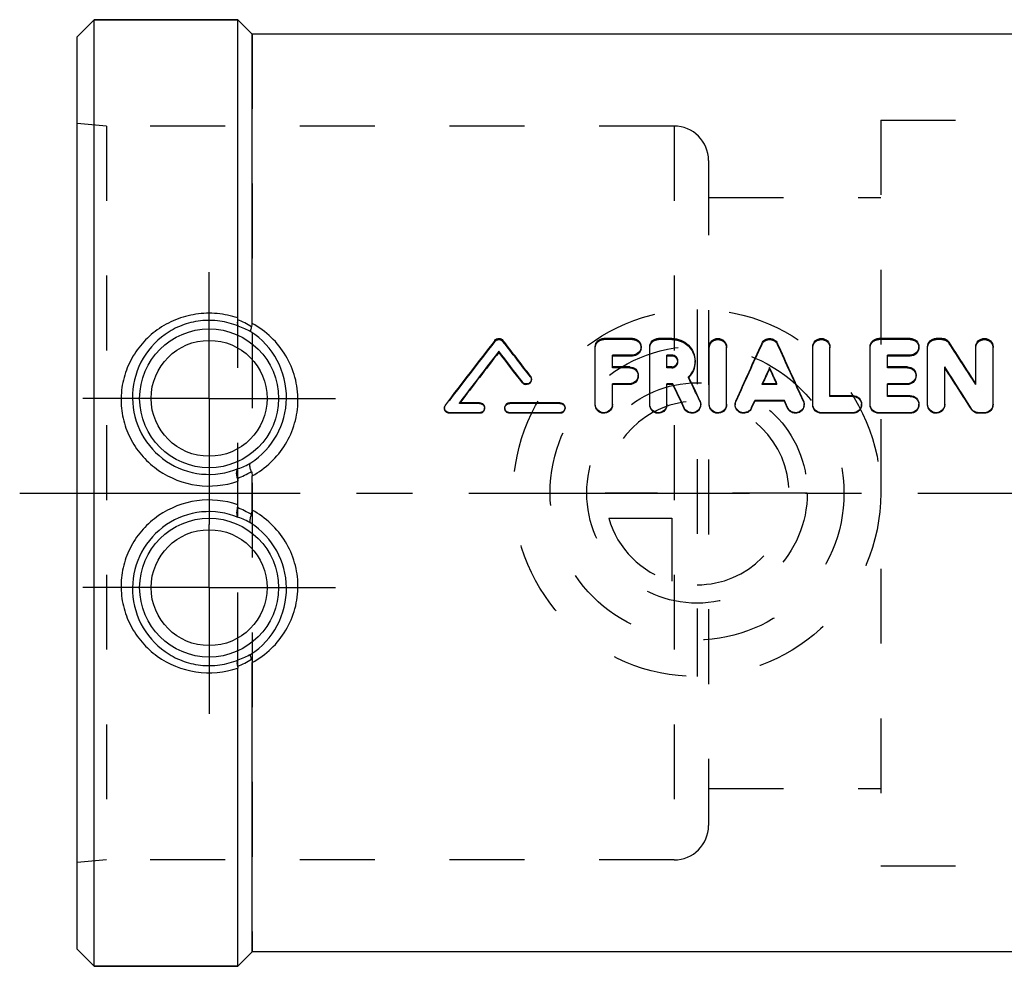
# Model space of a CAD drawing. Header units: millimetres. Extents: x 415 to 585, y 459 to 541.
# Tile 1 of 8: x 415 to 501, y 459 to 541. Entities that reach past the tile are written whole.
import ezdxf

# ---------------------------------------------------------------- set-up
doc = ezdxf.new("R2010")
doc.units = ezdxf.units.MM
doc.header["$LTSCALE"] = 65.185185
doc.linetypes.add('CENTER', pattern=[0.6, 0.375, -0.075, 0.075, -0.075])
doc.linetypes.add('HIDDEN', pattern=[0.2, 0.1, -0.1])
for name, color, linetype in [('ACHSEN_S', 7, 'CONTINUOUS'), ('FASEN', 7, 'CONTINUOUS'), ('KOERPER', 7, 'CONTINUOUS'), ('KONST.EL_MIT_GEO', 7, 'CONTINUOUS'), ('KURVEN', 7, 'CONTINUOUS')]:
    doc.layers.add(name, color=color, linetype=linetype)

msp = doc.modelspace()

# ---------------------------------------------------------------- linework, layer by layer
at = {"layer": 'ACHSEN_S', "color": 2, "linetype": 'CENTER'}
msp.add_line((415.383, 500), (584.617, 500), dxfattribs=at)
at = {"layer": 'FASEN', "color": 7, "linetype": 'Continuous'}
for p, q in [((421.883, 541.25), (420.383, 539.75)), ((421.883, 458.75), (421.883, 541.25)), ((421.883, 541.25), (434.383, 541.25)), ((420.383, 460.25), (420.383, 539.75)), ((421.883, 458.75), (420.383, 460.25)), ((421.883, 458.75), (434.383, 458.75))]:
    msp.add_line(p, q, dxfattribs=at)
at = {"layer": 'KOERPER', "color": 7, "linetype": 'Continuous'}
for p, q in [((434.383, 541.25), (421.883, 541.25)), ((435.633, 540), (434.383, 541.25)), ((513.133, 540), (435.633, 540)), ((435.633, 460), (434.383, 458.75)), ((513.133, 460), (435.633, 460)), ((434.383, 458.75), (421.883, 458.75))]:
    msp.add_line(p, q, dxfattribs=at)
at = {"layer": 'KOERPER', "color": 8, "linetype": 'HIDDEN'}
for p, q in [((434.383, 458.75), (434.383, 541.25)), ((435.633, 540), (435.633, 460)), ((472.383, 531.98), (422.943, 531.98)), ((472.383, 531.98), (472.383, 468.02)), ((475.383, 528.98), (475.383, 471.02)), ((472.383, 468.02), (422.943, 468.02))]:
    msp.add_line(p, q, dxfattribs=at)
at = {"layer": 'KOERPER', "color": 2, "linetype": 'CENTER'}
for p, q in [((431.883, 508.25), (431.883, 519.25)), ((431.883, 508.25), (420.883, 508.25)), ((431.883, 508.25), (431.883, 497.25)), ((431.883, 508.25), (442.883, 508.25)), ((431.883, 491.75), (431.883, 497.25)), ((431.883, 491.75), (420.883, 491.75)), ((431.883, 491.75), (431.883, 480.75)), ((431.883, 491.75), (442.883, 491.75))]:
    msp.add_line(p, q, dxfattribs=at)
at = {"layer": 'KOERPER', "color": 8, "linetype": 'HIDDEN'}
for centre, start, end in [((472.383, 528.98), 0, 90), ((472.383, 471.02), 270, 360)]:
    msp.add_arc(centre, 3, start, end, dxfattribs=at)
at = {"layer": 'KONST.EL_MIT_GEO', "color": 7, "linetype": 'Continuous'}
for p, q in [((434.383, 515.252), (434.383, 541.25)), ((435.633, 514.771), (435.633, 540)), ((468.765, 513.475), (466.265, 513.475)), ((472.18, 513.475), (471.015, 513.475)), ((492.96, 513.475), (490.21, 513.475)), ((495.71, 513.475), (495.21, 513.475)), ((457.12, 512.259), (457.12, 512.351)), ((465.515, 507.741), (465.515, 512.751)), ((467.015, 510.993), (467.015, 512.025)), ((468.765, 512.025), (467.015, 512.025)), ((468.765, 511.936), (468.765, 512.025)), ((470.265, 507.741), (470.265, 512.751)), ((471.765, 510.993), (471.765, 512.025)), ((472.18, 512.025), (471.765, 512.025)), ((472.18, 511.936), (472.18, 512.025)), ((475.45, 507.741), (475.45, 512.751)), ((476.95, 507.741), (476.95, 512.751)), ((484.46, 507.741), (484.46, 512.751)), ((485.96, 508.481), (485.96, 512.751)), ((489.46, 507.741), (489.46, 512.751)), ((490.96, 510.993), (490.96, 512.025)), ((492.96, 512.025), (490.96, 512.025)), ((492.96, 511.936), (492.96, 512.025)), ((494.46, 507.741), (494.46, 512.751)), ((498.663, 509.529), (498.663, 512.751)), ((500.163, 507.741), (500.163, 512.751)), ((468.765, 511.936), (467.015, 511.936)), ((472.18, 511.936), (471.765, 511.936)), ((492.96, 511.936), (490.96, 511.936)), ((468.515, 510.993), (467.015, 510.993)), ((472.18, 510.993), (471.765, 510.993)), ((480.705, 510.863), (480.705, 510.944)), ((492.71, 510.993), (490.96, 510.993)), ((495.96, 507.741), (495.96, 510.99)), ((459.17, 509.607), (459.17, 509.679)), ((467.015, 507.741), (467.015, 509.526)), ((468.515, 509.526), (467.015, 509.526)), ((468.515, 509.455), (467.015, 509.455)), ((468.515, 509.455), (468.515, 509.526)), ((471.765, 507.741), (471.765, 509.526)), ((472.277, 509.526), (471.765, 509.526)), ((472.277, 509.455), (471.765, 509.455)), ((472.277, 509.455), (472.277, 509.526)), ((473.672, 510.074), (473.643, 510.135)), ((481.343, 509.526), (480.067, 509.526)), ((480.099, 509.526), (480.138, 509.612)), ((481.311, 509.526), (481.272, 509.612)), ((490.96, 508.481), (490.96, 509.526)), ((492.71, 509.526), (490.96, 509.526)), ((492.71, 509.455), (490.96, 509.455)), ((492.71, 509.455), (492.71, 509.526)), ((455.445, 507.865), (453.694, 507.865)), ((462.445, 507.865), (458.07, 507.865)), ((479.137, 507.442), (479.407, 508.05)), ((479.137, 507.387), (479.407, 507.99)), ((479.407, 507.99), (479.407, 508.05)), ((482.003, 508.05), (479.407, 508.05)), ((482.003, 507.99), (479.407, 507.99)), ((482.003, 507.99), (482.003, 508.05)), ((482.274, 507.442), (482.003, 508.05)), ((482.274, 507.387), (482.003, 507.99)), ((487.96, 508.481), (485.96, 508.481)), ((492.96, 508.481), (490.96, 508.481)), ((452.82, 506.946), (452.82, 506.998)), ((455.445, 506.998), (452.82, 506.998)), ((455.445, 506.946), (452.82, 506.946)), ((455.445, 506.946), (455.445, 506.998)), ((458.07, 506.946), (458.07, 506.998)), ((462.445, 506.998), (458.07, 506.998)), ((462.445, 506.946), (458.07, 506.946)), ((462.445, 506.946), (462.445, 506.998)), ((479.137, 507.387), (479.137, 507.442)), ((482.274, 507.387), (482.274, 507.442)), ((485.21, 506.946), (485.21, 506.998)), ((487.96, 506.998), (485.21, 506.998)), ((487.96, 506.946), (485.21, 506.946)), ((487.96, 506.946), (487.96, 506.998)), ((490.21, 506.946), (490.21, 506.998)), ((492.96, 506.998), (490.21, 506.998)), ((492.96, 506.946), (490.21, 506.946)), ((492.96, 506.946), (492.96, 506.998)), ((498.277, 507.293), (498.277, 507.348)), ((498.913, 506.946), (498.913, 506.998)), ((499.413, 506.998), (498.913, 506.998)), ((499.413, 506.946), (498.913, 506.946)), ((499.413, 506.946), (499.413, 506.998)), ((434.383, 498.982), (434.383, 501.018)), ((435.633, 498.506), (435.633, 501.494)), ((434.383, 458.75), (434.383, 484.748)), ((435.633, 460), (435.633, 485.229))]:
    msp.add_line(p, q, dxfattribs=at)
at = {"layer": 'KONST.EL_MIT_GEO', "color": 8, "linetype": 'HIDDEN'}
for p, q in [((420.383, 467.8), (420.383, 532.2)), ((422.943, 531.98), (420.383, 532.2)), ((422.943, 531.98), (422.943, 468.02)), ((490.383, 532.5), (490.383, 467.5)), ((490.383, 532.5), (528.383, 532.5)), ((475.383, 525.75), (490.383, 525.75)), ((456.764, 513.204), (456.764, 513.303)), ((457.477, 513.204), (457.477, 513.303)), ((466.265, 513.374), (466.265, 513.475)), ((468.765, 513.374), (466.265, 513.374)), ((468.765, 513.374), (468.765, 513.475)), ((471.015, 513.374), (471.015, 513.475)), ((472.18, 513.374), (471.015, 513.374)), ((472.18, 513.374), (472.18, 513.475)), ((480.019, 512.946), (480.019, 513.043)), ((481.392, 512.946), (481.392, 513.043)), ((490.21, 513.374), (490.21, 513.475)), ((492.96, 513.374), (490.21, 513.374)), ((492.96, 513.374), (492.96, 513.475)), ((495.21, 513.374), (495.21, 513.475)), ((495.71, 513.374), (495.21, 513.374)), ((495.71, 513.374), (495.71, 513.475)), ((496.346, 513.037), (496.346, 513.135)), ((469.515, 512.656), (469.515, 512.751)), ((493.71, 512.656), (493.71, 512.751)), ((472.711, 511.424), (472.711, 511.51)), ((474.211, 511.424), (474.211, 511.509)), ((467.015, 510.911), (467.015, 510.993)), ((468.515, 510.911), (467.015, 510.911)), ((468.515, 510.911), (468.515, 510.993)), ((471.765, 510.911), (471.765, 510.993)), ((472.18, 510.911), (471.765, 510.911)), ((472.18, 510.911), (472.18, 510.993)), ((490.96, 510.911), (490.96, 510.993)), ((492.71, 510.911), (490.96, 510.911)), ((492.71, 510.911), (492.71, 510.993)), ((459.871, 510.116), (459.871, 510.192)), ((459.958, 509.861), (459.958, 509.935)), ((469.265, 510.184), (469.265, 510.261)), ((473.643, 510.06), (473.643, 510.135)), ((480.067, 509.455), (480.067, 509.526)), ((480.067, 509.455), (480.099, 509.526)), ((481.343, 509.455), (480.067, 509.455)), ((481.343, 509.455), (481.311, 509.526)), ((481.343, 509.455), (481.343, 509.526)), ((493.46, 510.184), (493.46, 510.261)), ((498.663, 509.458), (498.663, 509.529)), ((453.694, 507.806), (453.694, 507.865)), ((453.694, 507.806), (453.722, 507.843)), ((455.445, 507.806), (453.694, 507.806)), ((453.722, 507.843), (453.738, 507.865)), ((455.445, 507.806), (455.445, 507.865)), ((458.07, 507.806), (458.07, 507.865)), ((462.445, 507.806), (458.07, 507.806)), ((462.445, 507.806), (462.445, 507.865)), ((465.515, 507.683), (465.515, 507.741)), ((467.015, 507.683), (467.015, 507.741)), ((470.265, 507.683), (470.265, 507.741)), ((471.765, 507.683), (471.765, 507.741)), ((474.63, 507.994), (474.63, 508.054)), ((474.7, 507.684), (474.7, 507.741)), ((475.45, 507.683), (475.45, 507.741)), ((476.95, 507.683), (476.95, 507.741)), ((477.7, 507.741), (477.7, 507.684)), ((477.764, 507.98), (477.764, 508.039)), ((483.647, 507.98), (483.647, 508.039)), ((483.71, 507.684), (483.71, 507.741)), ((484.46, 507.683), (484.46, 507.741)), ((485.96, 508.418), (485.96, 508.481)), ((487.96, 508.418), (485.96, 508.418)), ((487.96, 508.418), (487.96, 508.481)), ((488.71, 507.683), (488.71, 507.741)), ((489.46, 507.683), (489.46, 507.741)), ((490.96, 508.418), (490.96, 508.481)), ((492.96, 508.418), (490.96, 508.418)), ((492.96, 508.418), (492.96, 508.481)), ((493.71, 507.683), (493.71, 507.741)), ((494.46, 507.683), (494.46, 507.741)), ((495.96, 507.683), (495.96, 507.741)), ((500.163, 507.683), (500.163, 507.741)), ((452.383, 507.431), (452.383, 507.376)), ((452.47, 507.634), (452.47, 507.691)), ((455.883, 507.376), (455.883, 507.432)), ((457.633, 507.432), (457.633, 507.376)), ((462.883, 507.376), (462.883, 507.432)), ((473.27, 507.372), (473.27, 507.427)), ((475.383, 474.25), (490.383, 474.25)), ((422.943, 468.02), (420.383, 467.8)), ((490.383, 467.5), (528.383, 467.5))]:
    msp.add_line(p, q, dxfattribs=at)
at = {"layer": 'KONST.EL_MIT_GEO', "color": 7, "linetype": 'Continuous'}
for centre, radius in [((431.883, 508.25), 6.05), ((431.883, 508.25), 5.051), ((431.883, 491.75), 6.05), ((431.883, 491.75), 5.051)]:
    msp.add_circle(centre, radius, dxfattribs=at)
for centre, radius, start, end in [((431.581, 508.052), 7.582, 58.11221, 68.41876), ((432.317, 508.402), 6.488, 60.44774, 71.05415), ((903.578, 166.947), 565.336, 142.21827, 142.93444), ((20.722, 174.678), 552.649, 37.38021, 37.78719), ((1057.321, 249.844), 634.47, 155.491191, 155.986801), ((-95.911, 249.844), 634.47, 24.013199, 24.508809), ((28.12, 209.804), 557.894, 32.4962, 32.93636), ((906.842, 165.302), 568.06, 142.34276, 142.9122), ((902.409, 166.053), 564.039, 142.13537, 142.6987), ((14.321, 170.607), 559.339, 37.31532, 37.66028), ((18.471, 171.179), 555.652, 37.52192, 37.86755), ((472.209, 511.51), 0.502, 354.98453, 359.9973), ((1058.451, 250.096), 633.903, 155.701147, 155.841698), ((1050.542, 251.655), 626.021, 155.540129, 155.665791), ((-97.041, 250.096), 633.903, 24.158302, 24.298853), ((-89.132, 251.655), 626.021, 24.334209, 24.459871), ((10.15, 199.463), 577.114, 32.241543, 32.67008), ((15.299, 200.371), 572.249, 32.43503, 32.86493), ((-100.369, 237.321), 634.05, 25.214077, 25.423896), ((-93.423, 238.535), 627.227, 25.379471, 25.590284), ((-93.864, 239.619), 628.683, 25.276073, 25.479789), ((431.834, 508.327), 6.788, 302.75879, 359.34753), ((478.431, 507.741), 0.731, 171.4744, 179.98974), ((478.438, 507.74), 0.738, 156.02466, 171.44198), ((452.817, 507.43), 0.434, 142.98478, 160.51648), ((432.271, 508.291), 6.53, 289.17046, 299.70028), ((431.58, 508.36), 7.607, 291.35127, 301.55653), ((431.586, 491.652), 7.593, 58.43107, 68.65501), ((432.271, 491.708), 6.531, 60.30074, 70.82852), ((431.834, 491.673), 6.788, 0.65248, 57.2412), ((431.58, 491.951), 7.584, 291.58189, 301.88525), ((432.315, 491.602), 6.492, 288.94917, 299.54895)]:
    msp.add_arc(centre, radius, start, end, dxfattribs=at)
at = {"layer": 'KONST.EL_MIT_GEO', "color": 8, "linetype": 'HIDDEN'}
for centre, radius, start, end in [((899.368, 167.538), 561.59, 142.01076, 142.72832), ((24.807, 175.23), 549.026, 37.58695, 37.9947), ((1050.183, 251.051), 627.436, 155.329192, 155.827259), ((-88.773, 251.051), 627.436, 24.172741, 24.670808), ((33.055, 210.652), 553.241, 32.6905, 33.13202), ((468.825, 512.656), 0.69, 352.31421, 359.99386), ((493.021, 512.656), 0.69, 352.31421, 359.99386), ((472.216, 511.424), 0.495, 0.00288, 4.87121), ((472.313, 511.424), 1.898, 358.39806, 359.99983), ((459.542, 509.862), 0.416, 342.96282, 359.93964), ((468.557, 510.184), 0.708, 352.40956, 359.99282), ((472.203, 511.488), 2.028, 315.21266, 316.76971), ((-86.708, 240.951), 621.62, 25.441727, 25.652744), ((492.753, 510.184), 0.708, 352.40956, 359.99282), ((455.458, 507.377), 0.425, 347.02096, 359.97018), ((462.458, 507.377), 0.425, 347.02096, 359.97018), ((466.294, 507.683), 0.721, 352.10238, 0.03266), ((471.044, 507.683), 0.721, 352.10238, 0.03266), ((473.971, 507.684), 0.729, 354.73105, 359.9975), ((476.229, 507.683), 0.721, 352.10238, 0.03266), ((482.982, 507.684), 0.729, 353.45681, 359.99286), ((487.986, 507.683), 0.724, 352.48604, 359.99322), ((492.986, 507.683), 0.724, 352.48604, 359.99322), ((495.239, 507.683), 0.721, 352.10237, 0.03265), ((499.44, 507.683), 0.723, 348.54937, 0.00329)]:
    msp.add_arc(centre, radius, start, end, dxfattribs=at)
at = {"layer": 'KONST.EL_MIT_GEO', "color": 7, "linetype": 'Continuous'}
for points, knots in [([(434.383, 515.252), (433.801, 515.449), (432.584, 515.706), (430.726, 515.651), (428.938, 515.165), (427.33, 514.281), (425.985, 513.057), (424.971, 511.558), (424.341, 509.86), (424.206, 508.656), (424.213, 508.055)], [0, 0, 0, 0, 0.126807, 0.254033, 0.380568, 0.505704, 0.629507, 0.75263, 0.875909, 1, 1, 1, 1]), ([(434.423, 514.539), (433.908, 514.753), (432.815, 515.051), (431.121, 515.073), (429.482, 514.67), (427.543, 513.633), (425.702, 511.512), (425.198, 509.325), (425.211, 508.25)], [0, 0, 0, 0, 0.127471, 0.255848, 0.383469, 0.509192, 0.754268, 1, 1, 1, 1]), ([(434.37, 515.102), (434.346, 514.978), (434.319, 514.796), (434.366, 514.575), (434.423, 514.539)], [0, 0, 0, 0, 0.651539, 1, 1, 1, 1]), ([(435.586, 514.489), (435.594, 514.51), (435.624, 514.601), (435.633, 514.698), (435.633, 514.771)], [0, 0, 0, 0, 0.235095, 1, 1, 1, 1]), ([(439.62, 508.049), (439.628, 508.733), (439.452, 510.106), (438.642, 512.009), (437.354, 513.628), (436.235, 514.444), (435.633, 514.771)], [0, 0, 0, 0, 0.250773, 0.499722, 0.74872, 1, 1, 1, 1]), ([(435.586, 514.489), (435.548, 514.395), (435.502, 514.267), (435.488, 514.115), (435.503, 514.061), (435.517, 514.046)], [0, 0, 0, 0, 0.664095, 0.868645, 1, 1, 1, 1]), ([(438.621, 508.25), (438.635, 509.383), (438.081, 511.691), (436.467, 513.434), (435.517, 514.046)], [0, 0, 0, 0, 0.500498, 1, 1, 1, 1]), ([(456.764, 513.303), (456.845, 513.407), (457.12, 513.542), (457.396, 513.407), (457.477, 513.303)], [0, 0, 0, 0, 0.498992, 1, 1, 1, 1]), ([(465.515, 512.751), (465.515, 512.938), (465.682, 513.328), (466.075, 513.475), (466.265, 513.475)], [0, 0, 0, 0, 0.495435, 1, 1, 1, 1]), ([(468.765, 513.475), (468.955, 513.475), (469.348, 513.327), (469.515, 512.937), (469.515, 512.751)], [0, 0, 0, 0, 0.505358, 1, 1, 1, 1]), ([(470.265, 512.751), (470.265, 512.938), (470.432, 513.328), (470.825, 513.475), (471.015, 513.475)], [0, 0, 0, 0, 0.495435, 1, 1, 1, 1]), ([(472.18, 513.475), (472.447, 513.475), (472.983, 513.372), (473.657, 512.933), (474.106, 512.281), (474.211, 511.765), (474.211, 511.509)], [0, 0, 0, 0, 0.257297, 0.509306, 0.75466, 1, 1, 1, 1]), ([(475.45, 512.751), (475.45, 512.937), (475.62, 513.328), (476.2, 513.549), (476.78, 513.328), (476.95, 512.938), (476.95, 512.751)], [0, 0, 0, 0, 0.247665, 0.500025, 0.752286, 1, 1, 1, 1]), ([(480.019, 513.043), (480.077, 513.172), (480.278, 513.396), (480.703, 513.513), (481.13, 513.398), (481.332, 513.173), (481.392, 513.043)], [0, 0, 0, 0, 0.251579, 0.498873, 0.746897, 1, 1, 1, 1]), ([(484.46, 512.751), (484.46, 512.937), (484.63, 513.328), (485.21, 513.549), (485.791, 513.328), (485.96, 512.938), (485.96, 512.751)], [0, 0, 0, 0, 0.247665, 0.500025, 0.752286, 1, 1, 1, 1]), ([(489.46, 512.751), (489.46, 512.938), (489.627, 513.328), (490.02, 513.475), (490.21, 513.475)], [0, 0, 0, 0, 0.495435, 1, 1, 1, 1]), ([(492.96, 513.475), (493.15, 513.475), (493.543, 513.327), (493.71, 512.937), (493.71, 512.751)], [0, 0, 0, 0, 0.505358, 1, 1, 1, 1]), ([(494.46, 512.751), (494.46, 512.938), (494.627, 513.328), (495.02, 513.475), (495.21, 513.475)], [0, 0, 0, 0, 0.495435, 1, 1, 1, 1]), ([(495.71, 513.475), (495.835, 513.475), (496.087, 513.413), (496.279, 513.238), (496.346, 513.135)], [0, 0, 0, 0, 0.505073, 1, 1, 1, 1]), ([(498.663, 512.751), (498.663, 512.937), (498.832, 513.328), (499.413, 513.549), (499.993, 513.328), (500.163, 512.938), (500.163, 512.751)], [0, 0, 0, 0, 0.247665, 0.500025, 0.752286, 1, 1, 1, 1]), ([(469.515, 512.751), (469.515, 512.566), (469.349, 512.175), (468.956, 512.025), (468.765, 512.025)], [0, 0, 0, 0, 0.492855, 1, 1, 1, 1]), ([(469.509, 512.564), (469.486, 512.395), (469.3, 512.06), (468.941, 511.936), (468.765, 511.936)], [0, 0, 0, 0, 0.492188, 1, 1, 1, 1]), ([(472.711, 511.51), (472.711, 511.642), (472.594, 511.919), (472.315, 512.025), (472.18, 512.025)], [0, 0, 0, 0, 0.495206, 1, 1, 1, 1]), ([(493.71, 512.751), (493.71, 512.566), (493.544, 512.175), (493.151, 512.025), (492.96, 512.025)], [0, 0, 0, 0, 0.492855, 1, 1, 1, 1]), ([(493.704, 512.564), (493.681, 512.395), (493.495, 512.06), (493.136, 511.936), (492.96, 511.936)], [0, 0, 0, 0, 0.492188, 1, 1, 1, 1]), ([(472.64, 511.68), (472.594, 511.757), (472.456, 511.889), (472.271, 511.936), (472.18, 511.936)], [0, 0, 0, 0, 0.495792, 1, 1, 1, 1]), ([(472.18, 510.993), (472.308, 510.993), (472.572, 511.088), (472.698, 511.341), (472.709, 511.466)], [0, 0, 0, 0, 0.505127, 1, 1, 1, 1]), ([(474.211, 511.509), (474.211, 511.258), (474.109, 510.748), (473.82, 510.316), (473.643, 510.135)], [0, 0, 0, 0, 0.498188, 1, 1, 1, 1]), ([(474.21, 511.371), (474.204, 511.138), (474.103, 510.67), (473.841, 510.27), (473.681, 510.099)], [0, 0, 0, 0, 0.498428, 1, 1, 1, 1]), ([(468.515, 510.993), (468.705, 510.993), (469.101, 510.841), (469.265, 510.448), (469.265, 510.261)], [0, 0, 0, 0, 0.504096, 1, 1, 1, 1]), ([(492.71, 510.993), (492.901, 510.993), (493.296, 510.841), (493.46, 510.448), (493.46, 510.261)], [0, 0, 0, 0, 0.504096, 1, 1, 1, 1]), ([(459.958, 509.935), (459.958, 509.847), (459.898, 509.666), (459.666, 509.501), (459.382, 509.499), (459.224, 509.608), (459.17, 509.679)], [0, 0, 0, 0, 0.24724, 0.497984, 0.749876, 1, 1, 1, 1]), ([(459.94, 509.74), (459.917, 509.665), (459.825, 509.526), (459.6, 509.421), (459.352, 509.445), (459.218, 509.545), (459.17, 509.607)], [0, 0, 0, 0, 0.247797, 0.498329, 0.750977, 1, 1, 1, 1]), ([(459.871, 510.192), (459.885, 510.173), (459.935, 510.096), (459.958, 510.003), (459.958, 509.935)], [0, 0, 0, 0, 0.259522, 1, 1, 1, 1]), ([(469.265, 510.261), (469.265, 510.073), (469.101, 509.679), (468.706, 509.526), (468.515, 509.526)], [0, 0, 0, 0, 0.496293, 1, 1, 1, 1]), ([(469.259, 510.091), (469.236, 509.92), (469.052, 509.582), (468.691, 509.455), (468.515, 509.455)], [0, 0, 0, 0, 0.495455, 1, 1, 1, 1]), ([(493.46, 510.261), (493.46, 510.073), (493.296, 509.679), (492.901, 509.526), (492.71, 509.526)], [0, 0, 0, 0, 0.496293, 1, 1, 1, 1]), ([(493.454, 510.091), (493.431, 509.92), (493.247, 509.582), (492.886, 509.455), (492.71, 509.455)], [0, 0, 0, 0, 0.495455, 1, 1, 1, 1]), ([(424.213, 508.055), (424.219, 507.463), (424.376, 506.272), (425.032, 504.593), (426.075, 503.11), (427.887, 501.518), (430.778, 500.396), (433.252, 500.636), (434.383, 501.018)], [0, 0, 0, 0, 0.123955, 0.248814, 0.374271, 0.500002, 0.749977, 1, 1, 1, 1]), ([(425.211, 508.25), (425.224, 507.186), (425.775, 505.017), (428.017, 502.533), (431.179, 501.38), (433.418, 501.711), (434.416, 502.123)], [0, 0, 0, 0, 0.247449, 0.497919, 0.748952, 1, 1, 1, 1]), ([(435.633, 501.494), (436.224, 501.815), (437.326, 502.614), (438.605, 504.197), (439.418, 506.051), (439.613, 507.386), (439.62, 508.049)], [0, 0, 0, 0, 0.251498, 0.502496, 0.752285, 1, 1, 1, 1]), ([(455.445, 507.865), (455.557, 507.865), (455.789, 507.773), (455.883, 507.542), (455.883, 507.432)], [0, 0, 0, 0, 0.502143, 1, 1, 1, 1]), ([(457.659, 507.579), (457.689, 507.661), (457.804, 507.81), (457.983, 507.865), (458.07, 507.865)], [0, 0, 0, 0, 0.498933, 1, 1, 1, 1]), ([(462.445, 507.865), (462.557, 507.865), (462.789, 507.773), (462.883, 507.542), (462.883, 507.432)], [0, 0, 0, 0, 0.502143, 1, 1, 1, 1]), ([(467.015, 507.741), (467.015, 507.551), (466.85, 507.155), (466.264, 506.919), (465.679, 507.155), (465.515, 507.551), (465.515, 507.741)], [0, 0, 0, 0, 0.249431, 0.500213, 0.750935, 1, 1, 1, 1]), ([(471.765, 507.741), (471.765, 507.551), (471.6, 507.155), (471.014, 506.919), (470.429, 507.155), (470.265, 507.551), (470.265, 507.741)], [0, 0, 0, 0, 0.249431, 0.500213, 0.750935, 1, 1, 1, 1]), ([(474.7, 507.741), (474.7, 507.577), (474.58, 507.236), (474.124, 506.959), (473.594, 507.021), (473.341, 507.278), (473.27, 507.427)], [0, 0, 0, 0, 0.248959, 0.499706, 0.75042, 1, 1, 1, 1]), ([(476.95, 507.741), (476.95, 507.551), (476.785, 507.155), (476.2, 506.919), (475.614, 507.155), (475.45, 507.551), (475.45, 507.741)], [0, 0, 0, 0, 0.249431, 0.500213, 0.750935, 1, 1, 1, 1]), ([(479.137, 507.442), (479.069, 507.29), (478.819, 507.025), (478.284, 506.956), (477.822, 507.232), (477.7, 507.575), (477.7, 507.741)], [0, 0, 0, 0, 0.249892, 0.500414, 0.75095, 1, 1, 1, 1]), ([(483.71, 507.741), (483.71, 507.575), (483.588, 507.232), (483.125, 506.956), (482.591, 507.025), (482.341, 507.29), (482.274, 507.442)], [0, 0, 0, 0, 0.249003, 0.499742, 0.750449, 1, 1, 1, 1]), ([(485.21, 506.998), (485.019, 506.998), (484.622, 507.155), (484.46, 507.551), (484.46, 507.741)], [0, 0, 0, 0, 0.502234, 1, 1, 1, 1]), ([(487.96, 508.481), (488.151, 508.481), (488.548, 508.326), (488.71, 507.93), (488.71, 507.741)], [0, 0, 0, 0, 0.502555, 1, 1, 1, 1]), ([(488.71, 507.741), (488.71, 507.551), (488.548, 507.155), (488.151, 506.998), (487.96, 506.998)], [0, 0, 0, 0, 0.498001, 1, 1, 1, 1]), ([(490.21, 506.998), (490.019, 506.998), (489.622, 507.155), (489.46, 507.551), (489.46, 507.741)], [0, 0, 0, 0, 0.502234, 1, 1, 1, 1]), ([(492.96, 508.481), (493.151, 508.481), (493.548, 508.326), (493.71, 507.93), (493.71, 507.741)], [0, 0, 0, 0, 0.502555, 1, 1, 1, 1]), ([(493.71, 507.741), (493.71, 507.551), (493.548, 507.155), (493.151, 506.998), (492.96, 506.998)], [0, 0, 0, 0, 0.498001, 1, 1, 1, 1]), ([(495.96, 507.741), (495.96, 507.551), (495.796, 507.155), (495.21, 506.919), (494.624, 507.155), (494.46, 507.551), (494.46, 507.741)], [0, 0, 0, 0, 0.249431, 0.500213, 0.750935, 1, 1, 1, 1]), ([(500.163, 507.741), (500.163, 507.551), (500.001, 507.155), (499.604, 506.998), (499.413, 506.998)], [0, 0, 0, 0, 0.498569, 1, 1, 1, 1]), ([(452.82, 506.998), (452.709, 506.998), (452.478, 507.09), (452.383, 507.321), (452.383, 507.431)], [0, 0, 0, 0, 0.501224, 1, 1, 1, 1]), ([(452.82, 506.946), (452.709, 506.946), (452.478, 507.036), (452.383, 507.266), (452.383, 507.376)], [0, 0, 0, 0, 0.502544, 1, 1, 1, 1]), ([(455.883, 507.432), (455.883, 507.321), (455.789, 507.09), (455.557, 506.998), (455.445, 506.998)], [0, 0, 0, 0, 0.497656, 1, 1, 1, 1]), ([(455.872, 507.281), (455.851, 507.188), (455.739, 507.012), (455.542, 506.946), (455.445, 506.946)], [0, 0, 0, 0, 0.497197, 1, 1, 1, 1]), ([(458.07, 506.998), (457.959, 506.998), (457.727, 507.09), (457.633, 507.321), (457.633, 507.432)], [0, 0, 0, 0, 0.501983, 1, 1, 1, 1]), ([(458.07, 506.946), (457.959, 506.946), (457.728, 507.036), (457.633, 507.266), (457.633, 507.376)], [0, 0, 0, 0, 0.503303, 1, 1, 1, 1]), ([(462.883, 507.432), (462.883, 507.321), (462.789, 507.09), (462.557, 506.998), (462.445, 506.998)], [0, 0, 0, 0, 0.497656, 1, 1, 1, 1]), ([(462.872, 507.281), (462.851, 507.188), (462.739, 507.012), (462.542, 506.946), (462.445, 506.946)], [0, 0, 0, 0, 0.497197, 1, 1, 1, 1]), ([(467.008, 507.584), (466.983, 507.405), (466.782, 507.051), (466.21, 506.877), (465.666, 507.126), (465.515, 507.503), (465.515, 507.683)], [0, 0, 0, 0, 0.248669, 0.500441, 0.751666, 1, 1, 1, 1]), ([(471.758, 507.584), (471.733, 507.405), (471.532, 507.051), (470.96, 506.877), (470.416, 507.126), (470.265, 507.503), (470.265, 507.683)], [0, 0, 0, 0, 0.248669, 0.500441, 0.751666, 1, 1, 1, 1]), ([(474.697, 507.617), (474.682, 507.459), (474.54, 507.143), (474.087, 506.904), (473.58, 506.98), (473.338, 507.228), (473.27, 507.372)], [0, 0, 0, 0, 0.248079, 0.499337, 0.750751, 1, 1, 1, 1]), ([(476.943, 507.584), (476.918, 507.405), (476.717, 507.051), (476.145, 506.877), (475.601, 507.126), (475.45, 507.503), (475.45, 507.683)], [0, 0, 0, 0, 0.248669, 0.500441, 0.751666, 1, 1, 1, 1]), ([(479.137, 507.387), (479.069, 507.235), (478.817, 506.973), (478.285, 506.905), (477.823, 507.177), (477.7, 507.519), (477.7, 507.684)], [0, 0, 0, 0, 0.249703, 0.500983, 0.751811, 1, 1, 1, 1]), ([(483.705, 507.601), (483.687, 507.443), (483.538, 507.131), (483.08, 506.901), (482.575, 506.988), (482.339, 507.242), (482.274, 507.387)], [0, 0, 0, 0, 0.248154, 0.499478, 0.750855, 1, 1, 1, 1]), ([(485.21, 506.946), (485.019, 506.946), (484.623, 507.101), (484.46, 507.495), (484.46, 507.683)], [0, 0, 0, 0, 0.503554, 1, 1, 1, 1]), ([(488.704, 507.589), (488.681, 507.416), (488.499, 507.076), (488.136, 506.946), (487.96, 506.946)], [0, 0, 0, 0, 0.497027, 1, 1, 1, 1]), ([(490.21, 506.946), (490.019, 506.946), (489.623, 507.101), (489.46, 507.495), (489.46, 507.683)], [0, 0, 0, 0, 0.503554, 1, 1, 1, 1]), ([(493.704, 507.589), (493.681, 507.416), (493.499, 507.076), (493.136, 506.946), (492.96, 506.946)], [0, 0, 0, 0, 0.497027, 1, 1, 1, 1]), ([(495.953, 507.584), (495.928, 507.405), (495.727, 507.051), (495.155, 506.877), (494.611, 507.126), (494.46, 507.503), (494.46, 507.683)], [0, 0, 0, 0, 0.248669, 0.500441, 0.751666, 1, 1, 1, 1]), ([(498.913, 506.998), (498.787, 506.998), (498.533, 507.062), (498.343, 507.242), (498.277, 507.348)], [0, 0, 0, 0, 0.50114, 1, 1, 1, 1]), ([(498.913, 506.946), (498.788, 506.946), (498.534, 507.009), (498.343, 507.188), (498.277, 507.293)], [0, 0, 0, 0, 0.501899, 1, 1, 1, 1]), ([(500.148, 507.54), (500.115, 507.377), (499.926, 507.063), (499.581, 506.946), (499.413, 506.946)], [0, 0, 0, 0, 0.497507, 1, 1, 1, 1]), ([(435.561, 501.879), (435.525, 501.961), (435.469, 502.117), (435.419, 502.36), (435.436, 502.558), (435.507, 502.619)], [0, 0, 0, 0, 0.348555, 0.635733, 1, 1, 1, 1]), ([(434.35, 501.276), (434.322, 501.375), (434.284, 501.562), (434.269, 501.845), (434.323, 502.07), (434.416, 502.123)], [0, 0, 0, 0, 0.348361, 0.637359, 1, 1, 1, 1]), ([(434.383, 498.982), (433.252, 499.364), (430.778, 499.604), (427.887, 498.482), (426.075, 496.89), (425.032, 495.407), (424.376, 493.728), (424.219, 492.537), (424.213, 491.945)], [0, 0, 0, 0, 0.250024, 0.499998, 0.62573, 0.751186, 0.876045, 1, 1, 1, 1]), ([(434.416, 497.877), (433.418, 498.289), (431.179, 498.62), (428.017, 497.467), (425.775, 494.983), (425.224, 492.814), (425.211, 491.75)], [0, 0, 0, 0, 0.251048, 0.502082, 0.752551, 1, 1, 1, 1]), ([(434.35, 498.724), (434.322, 498.625), (434.284, 498.438), (434.269, 498.155), (434.323, 497.93), (434.416, 497.877)], [0, 0, 0, 0, 0.348347, 0.637333, 1, 1, 1, 1]), ([(439.62, 491.951), (439.613, 492.614), (439.418, 493.949), (438.605, 495.803), (437.326, 497.386), (436.224, 498.185), (435.633, 498.506)], [0, 0, 0, 0, 0.247716, 0.497504, 0.748502, 1, 1, 1, 1]), ([(435.561, 498.121), (435.525, 498.039), (435.469, 497.883), (435.419, 497.64), (435.436, 497.442), (435.507, 497.381)], [0, 0, 0, 0, 0.348521, 0.635631, 1, 1, 1, 1]), ([(424.213, 491.945), (424.206, 491.344), (424.341, 490.14), (424.971, 488.442), (425.986, 486.942), (427.778, 485.308), (430.698, 484.125), (433.226, 484.356), (434.383, 484.748)], [0, 0, 0, 0, 0.124539, 0.248261, 0.371827, 0.496075, 0.746872, 1, 1, 1, 1]), ([(425.211, 491.75), (425.198, 490.675), (425.702, 488.488), (427.543, 486.367), (429.482, 485.33), (431.121, 484.927), (432.815, 484.949), (433.908, 485.248), (434.423, 485.461)], [0, 0, 0, 0, 0.245746, 0.490835, 0.616559, 0.744174, 0.872542, 1, 1, 1, 1]), ([(435.517, 485.954), (436.467, 486.566), (438.081, 488.309), (438.635, 490.617), (438.621, 491.75)], [0, 0, 0, 0, 0.49956, 1, 1, 1, 1]), ([(435.633, 485.229), (436.236, 485.556), (437.354, 486.372), (438.642, 487.991), (439.452, 489.894), (439.628, 491.267), (439.62, 491.951)], [0, 0, 0, 0, 0.251328, 0.500351, 0.749273, 1, 1, 1, 1]), ([(434.37, 484.898), (434.346, 485.022), (434.319, 485.204), (434.366, 485.425), (434.423, 485.461)], [0, 0, 0, 0, 0.651583, 1, 1, 1, 1]), ([(435.586, 485.511), (435.548, 485.605), (435.502, 485.733), (435.488, 485.885), (435.503, 485.939), (435.517, 485.954)], [0, 0, 0, 0, 0.663989, 0.868563, 1, 1, 1, 1]), ([(435.586, 485.511), (435.594, 485.49), (435.624, 485.399), (435.633, 485.302), (435.633, 485.229)], [0, 0, 0, 0, 0.235096, 1, 1, 1, 1])]:
    msp.add_open_spline(points, degree=3, knots=knots, dxfattribs=at)
for points in [[(434.37, 515.102), (434.379, 515.151), (434.383, 515.202), (434.383, 515.252)], [(474.63, 508.054), (474.675, 507.957), (474.7, 507.848), (474.7, 507.741)], [(483.647, 508.039), (483.688, 507.947), (483.71, 507.843), (483.71, 507.741)], [(452.383, 507.431), (452.383, 507.48), (452.391, 507.529), (452.407, 507.574)], [(457.633, 507.432), (457.633, 507.482), (457.642, 507.532), (457.659, 507.579)], [(435.561, 501.879), (435.613, 501.759), (435.633, 501.624), (435.633, 501.494)], [(434.35, 501.276), (434.373, 501.192), (434.383, 501.105), (434.383, 501.018)], [(434.35, 498.724), (434.373, 498.808), (434.383, 498.895), (434.383, 498.982)], [(435.561, 498.121), (435.613, 498.241), (435.633, 498.376), (435.633, 498.506)], [(434.37, 484.898), (434.379, 484.849), (434.383, 484.798), (434.383, 484.748)]]:
    msp.add_open_spline(points, degree=3, dxfattribs=at)
at = {"layer": 'KONST.EL_MIT_GEO', "color": 8, "linetype": 'HIDDEN'}
for points, knots in [([(456.764, 513.204), (456.845, 513.307), (457.12, 513.441), (457.395, 513.308), (457.477, 513.204)], [0, 0, 0, 0, 0.49899, 1, 1, 1, 1]), ([(465.515, 512.656), (465.515, 512.841), (465.683, 513.23), (466.075, 513.374), (466.265, 513.374)], [0, 0, 0, 0, 0.494114, 1, 1, 1, 1]), ([(468.765, 513.374), (468.955, 513.374), (469.347, 513.229), (469.515, 512.841), (469.515, 512.656)], [0, 0, 0, 0, 0.506679, 1, 1, 1, 1]), ([(470.265, 512.656), (470.265, 512.841), (470.433, 513.23), (470.825, 513.374), (471.015, 513.374)], [0, 0, 0, 0, 0.494114, 1, 1, 1, 1]), ([(472.18, 513.374), (472.447, 513.374), (472.982, 513.272), (473.656, 512.838), (474.106, 512.19), (474.211, 511.677), (474.211, 511.424)], [0, 0, 0, 0, 0.258163, 0.510528, 0.755527, 1, 1, 1, 1]), ([(475.45, 512.656), (475.45, 512.841), (475.621, 513.23), (476.2, 513.447), (476.779, 513.23), (476.95, 512.841), (476.95, 512.656)], [0, 0, 0, 0, 0.247005, 0.500025, 0.752946, 1, 1, 1, 1]), ([(480.019, 512.946), (480.078, 513.074), (480.279, 513.297), (480.703, 513.413), (481.13, 513.298), (481.332, 513.075), (481.392, 512.946)], [0, 0, 0, 0, 0.251127, 0.49887, 0.747349, 1, 1, 1, 1]), ([(484.46, 512.656), (484.46, 512.841), (484.631, 513.23), (485.21, 513.447), (485.789, 513.23), (485.96, 512.841), (485.96, 512.656)], [0, 0, 0, 0, 0.247005, 0.500025, 0.752946, 1, 1, 1, 1]), ([(489.46, 512.656), (489.46, 512.841), (489.629, 513.23), (490.021, 513.374), (490.21, 513.374)], [0, 0, 0, 0, 0.494114, 1, 1, 1, 1]), ([(492.96, 513.374), (493.15, 513.374), (493.542, 513.229), (493.71, 512.841), (493.71, 512.656)], [0, 0, 0, 0, 0.506679, 1, 1, 1, 1]), ([(494.46, 512.656), (494.46, 512.841), (494.629, 513.23), (495.021, 513.374), (495.21, 513.374)], [0, 0, 0, 0, 0.494114, 1, 1, 1, 1]), ([(495.71, 513.374), (495.835, 513.374), (496.087, 513.314), (496.279, 513.14), (496.346, 513.037)], [0, 0, 0, 0, 0.505813, 1, 1, 1, 1]), ([(498.663, 512.656), (498.663, 512.841), (498.834, 513.23), (499.413, 513.447), (499.992, 513.23), (500.163, 512.841), (500.163, 512.656)], [0, 0, 0, 0, 0.247005, 0.500025, 0.752946, 1, 1, 1, 1]), ([(472.18, 510.911), (472.315, 510.911), (472.593, 511.016), (472.711, 511.292), (472.711, 511.424)], [0, 0, 0, 0, 0.506712, 1, 1, 1, 1]), ([(468.515, 510.911), (468.705, 510.911), (469.099, 510.762), (469.265, 510.371), (469.265, 510.184)], [0, 0, 0, 0, 0.505417, 1, 1, 1, 1]), ([(492.71, 510.911), (492.901, 510.911), (493.295, 510.762), (493.46, 510.371), (493.46, 510.184)], [0, 0, 0, 0, 0.505417, 1, 1, 1, 1]), ([(459.871, 510.116), (459.885, 510.097), (459.935, 510.021), (459.958, 509.929), (459.958, 509.861)], [0, 0, 0, 0, 0.259859, 1, 1, 1, 1]), ([(455.445, 507.806), (455.557, 507.806), (455.788, 507.716), (455.883, 507.486), (455.883, 507.376)], [0, 0, 0, 0, 0.503464, 1, 1, 1, 1]), ([(457.633, 507.376), (457.633, 507.486), (457.728, 507.716), (457.959, 507.806), (458.07, 507.806)], [0, 0, 0, 0, 0.49617, 1, 1, 1, 1]), ([(462.445, 507.806), (462.557, 507.806), (462.788, 507.716), (462.883, 507.486), (462.883, 507.376)], [0, 0, 0, 0, 0.503464, 1, 1, 1, 1]), ([(487.96, 508.418), (488.151, 508.418), (488.547, 508.265), (488.71, 507.871), (488.71, 507.683)], [0, 0, 0, 0, 0.503876, 1, 1, 1, 1]), ([(492.96, 508.418), (493.151, 508.418), (493.547, 508.265), (493.71, 507.871), (493.71, 507.683)], [0, 0, 0, 0, 0.503876, 1, 1, 1, 1])]:
    msp.add_open_spline(points, degree=3, knots=knots, dxfattribs=at)
for points in [[(472.709, 511.466), (472.703, 511.541), (472.679, 511.616), (472.64, 511.68)], [(474.63, 507.994), (474.675, 507.898), (474.7, 507.79), (474.7, 507.684)], [(477.7, 507.684), (477.7, 507.785), (477.722, 507.888), (477.764, 507.98)], [(483.647, 507.98), (483.688, 507.888), (483.71, 507.785), (483.71, 507.684)], [(452.383, 507.376), (452.383, 507.467), (452.415, 507.562), (452.47, 507.634)]]:
    msp.add_open_spline(points, degree=3, dxfattribs=at)
at = {"layer": 'KURVEN', "color": 8, "linetype": 'HIDDEN'}
for p, q in [((474.383, 516), (474.383, 484)), ((483.983, 500), (466.383, 500)), ((466.691, 497.8), (472.183, 497.8)), ((472.183, 497.8), (472.183, 492.308))]:
    msp.add_line(p, q, dxfattribs=at)
for radius in [16, 12.8, 9.6]:
    msp.add_circle((474.383, 500), radius, dxfattribs=at)
for start, end in [(270, 180), (195.96201, 254.03799)]:
    msp.add_arc((474.383, 500), 8, start, end, dxfattribs=at)

doc.saveas('drawing.dxf')
